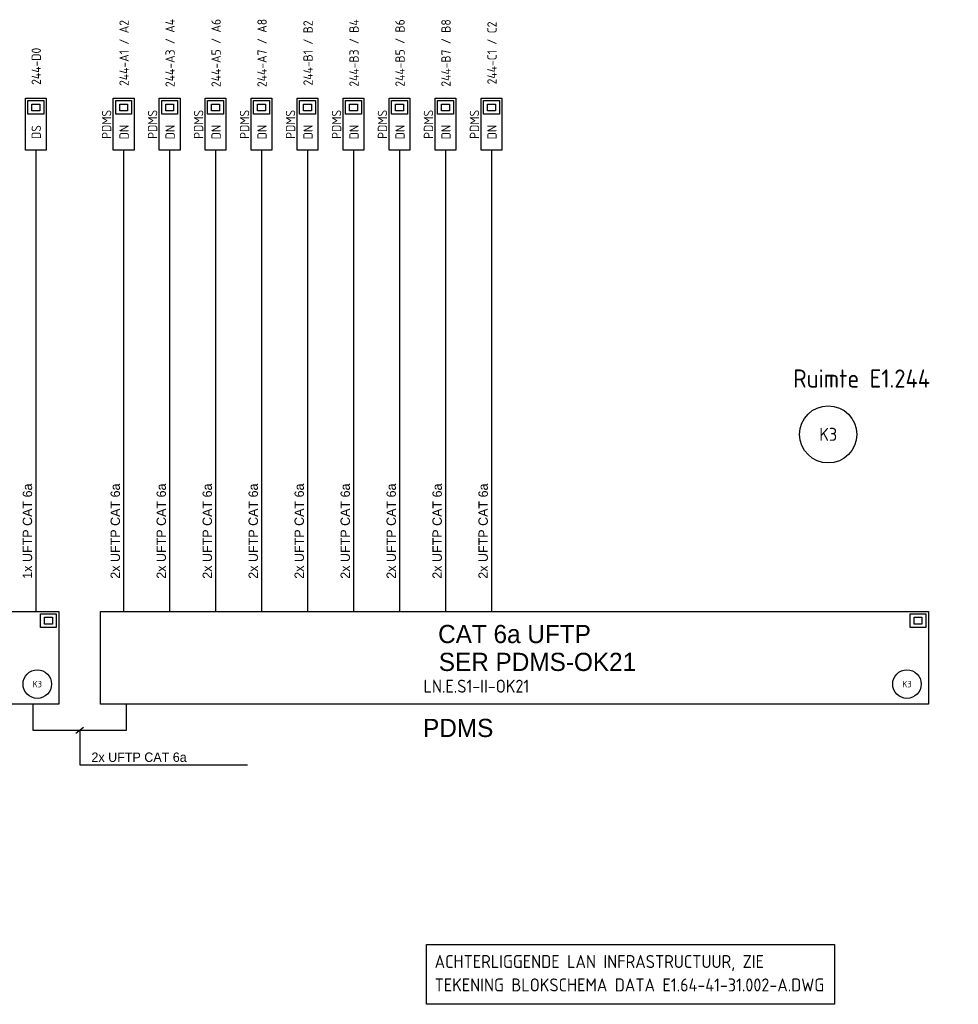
# Model space of a CAD drawing. Header units: millimetres. Extents: x 39 to 764, y 20 to 461.
# Tile 5 of 6: x 583 to 764, y 95 to 285. Entities that reach past the tile are written whole.
import ezdxf
from ezdxf.enums import TextEntityAlignment as Align

# ---------------------------------------------------------------- set-up
doc = ezdxf.new("R2010")
doc.units = ezdxf.units.MM
for name, color, linetype in [('00kad025', 2, 'Continuous'), ('AT$1A---_BIJSCHRIFT', 7, 'Continuous'), ('AT$1A---_TEKST', 2, 'Continuous'), ('E--L6100', 3, 'Continuous'), ('E--L6400', 3, 'Continuous'), ('EB6122--_ATTRIB', 2, 'Continuous'), ('EB6441--_ATTRIB', 2, 'Continuous'), ('EL6122--_AARD-NEN3134', 3, 'Continuous'), ('EL6441--_DN', 7, 'Continuous')]:
    doc.layers.add(name, color=color, linetype=linetype)
doc.styles.add('1_8', font='ISO.shx', dxfattribs={"height": 1.8})
doc.styles.add('2_5', font='iso.shx', dxfattribs={"height": 2.5})
doc.styles.add('GBB_ISOP', font='b-gbp3.shx')
doc.styles.add('NORATT', font='isocp.shx')
doc.styles.add('Normaal_staand', font='iso.shx')

# ---------------------------------------------------------------- blocks, each defined once
blk = doc.blocks.new('ES3134')
at = {"color": 0}
blk.add_circle((0, 0), 5.5, dxfattribs=at)
at = {"style": '1_8', "flags": 8}
blk.add_attdef('M_CODE', text='', height=1.8, dxfattribs=at).set_placement((0, 0), align=Align.MIDDLE_CENTER)
at = {"color": 0, "style": '2_5', "flags": 8}
blk.add_attdef('CODE', text='', height=2.5, dxfattribs=at).set_placement((0, 0), align=Align.MIDDLE)
blk = doc.blocks.new('DATA-LS3')
at = {"layer": 'E--L6400', "color": 2, "linetype": 'Continuous'}
blk.add_line((3.1, 0), (0, 0), dxfattribs=at)
for points in [[(13.1, -2), (3.1, -2), (3.1, 2), (13.1, 2)], [(12.63, 1.53), (12.63, -1.54), (10.01, -1.54), (10.01, 1.53)], [(11.98, 0.76), (11.98, -0.77), (10.67, -0.77), (10.67, 0.76)]]:
    blk.add_lwpolyline(points, close=True, dxfattribs=at)
at = {"style": 'NORATT'}
for tag, flags, p in [('CODE', 9, (8.06, 6.75)), ('M_CODE', 8, (8.06, 3.75))]:
    blk.add_attdef(tag, text='', height=1.8, dxfattribs=dict(at, flags=flags)).set_placement(p, align=Align.MIDDLE_CENTER)
for tag, flags, p in [('PANEEL', 9, (0, 3)), ('GRP', 8, (0, -5)), ('RUIMTE', 9, (0, -7.5))]:
    blk.add_attdef(tag, text='', height=1.8, dxfattribs=dict(at, flags=flags)).set_placement(p, align=Align.MIDDLE_LEFT)
at = {"color": 1, "style": 'NORATT'}
blk.add_attdef('DATACODE', text='', height=1.8, dxfattribs=at).set_placement((8.06, 3.75), align=Align.MIDDLE_CENTER)
blk.add_attdef('DATA-TST', text='', height=1.8, dxfattribs=at).set_placement((4.62, 0), align=Align.MIDDLE_LEFT)

msp = doc.modelspace()

# ---------------------------------------------------------------- linework, layer by layer
at = {"color": 1}
msp.add_line((593.77, 147.44), (595.28, 148.58), dxfattribs=at)
at = {"color": 3}
for points in [[(431.24, 170.85), (590.5, 170.85), (590.5, 153.01), (431.24, 153.01)], [(598.55, 170.85), (757.81, 170.85), (757.81, 153.01), (598.55, 153.01)]]:
    msp.add_lwpolyline(points, close=True, dxfattribs=at)
at = {"color": 1}
for points in [[(585.5, 153.01), (585.5, 148.01), (603.55, 148.01), (603.55, 153.01)], [(594.53, 148.01), (594.53, 141.38), (626.8, 141.38)]]:
    msp.add_lwpolyline(points, dxfattribs=at)
at = {"layer": '00kad025'}
msp.add_lwpolyline([(661.27, 106.76), (739.76, 106.76), (739.76, 95.28), (661.27, 95.28)], close=True, dxfattribs=at)
at = {"layer": 'E--L6100', "color": 1}
for points in [[(586.07, 256.5), (586.07, 170.85)], [(602.98, 256.5), (602.98, 170.85)], [(611.83, 256.5), (611.83, 170.85)], [(620.67, 256.5), (620.67, 170.85)], [(629.52, 256.5), (629.52, 170.85)], [(638.37, 256.5), (638.37, 170.85)], [(647.22, 256.5), (647.22, 170.85)], [(656.06, 256.5), (656.06, 170.85)], [(664.91, 256.5), (664.91, 170.85)], [(673.76, 256.5), (673.76, 170.85)]]:
    msp.add_lwpolyline(points, dxfattribs=at)
at = {"layer": 'E--L6400', "color": 2, "linetype": 'Continuous'}
for points in [[(586.97, 170.38), (590.03, 170.38), (590.03, 167.76), (586.97, 167.76)], [(587.74, 169.73), (589.27, 169.73), (589.27, 168.42), (587.74, 168.42)], [(754.28, 170.38), (757.34, 170.38), (757.34, 167.76), (754.28, 167.76)], [(755.05, 169.73), (756.58, 169.73), (756.58, 168.42), (755.05, 168.42)]]:
    msp.add_lwpolyline(points, close=True, dxfattribs=at)

# ---------------------------------------------------------------- block references
at = {"layer": 'EL6122--_AARD-NEN3134'}
ref = msp.add_blockref('ES3134', (738.54, 204.93), dxfattribs=at)
ref.add_attrib('CODE', 'K3', dxfattribs={"layer": 'EB6122--_ATTRIB', "color": 2, "height": 2.5, "style": 'NORATT', "flags": 8}).set_placement((738.54, 204.93), align=Align.MIDDLE)
ref = msp.add_blockref('ES3134', (586.37, 156.88), dxfattribs=dict(at, xscale=0.5, yscale=0.5, zscale=0.5))
ref.add_attrib('CODE', 'K3', dxfattribs={"layer": 'EB6122--_ATTRIB', "color": 2, "height": 1.25, "style": 'NORATT', "flags": 8}).set_placement((586.37, 156.88), align=Align.MIDDLE)
ref = msp.add_blockref('ES3134', (753.69, 156.88), dxfattribs=dict(at, xscale=0.5, yscale=0.5, zscale=0.5))
ref.add_attrib('CODE', 'K3', dxfattribs={"layer": 'EB6122--_ATTRIB', "color": 2, "height": 1.25, "style": 'NORATT', "flags": 8}).set_placement((753.69, 156.88), align=Align.MIDDLE)
at = {"layer": 'EL6441--_DN'}
ref = msp.add_blockref('DATA-LS3', (602.98, 256.5), dxfattribs=dict(at, rotation=90))
ref.add_attrib('DATACODE', '244-A1 / A2', dxfattribs={"layer": 'EB6441--_ATTRIB', "color": 1, "height": 1.8, "rotation": 90, "style": 'NORATT', "oblique": 360}).set_placement((603.07, 278.3), align=Align.MIDDLE_CENTER)
ref.add_attrib('DATA-TST', 'DN', dxfattribs={"layer": 'EB6441--_ATTRIB', "color": 1, "height": 1.8, "rotation": 90, "style": 'NORATT', "oblique": 360}).set_placement((603.07, 263.08), align=Align.MIDDLE_CENTER)
ref.add_attrib('M_CODE', 'PDMS', dxfattribs={"layer": 'EB6441--_ATTRIB', "color": 1, "height": 1.8, "rotation": 90, "style": 'NORATT', "flags": 8}).set_placement((599.7, 264.56), align=Align.MIDDLE_CENTER)
ref = msp.add_blockref('DATA-LS3', (611.83, 256.5), dxfattribs=dict(at, rotation=90))
ref.add_attrib('DATACODE', '244-A3 / A4', dxfattribs={"layer": 'EB6441--_ATTRIB', "color": 1, "height": 1.8, "rotation": 90, "style": 'NORATT', "oblique": 360}).set_placement((611.92, 278.3), align=Align.MIDDLE_CENTER)
ref.add_attrib('DATA-TST', 'DN', dxfattribs={"layer": 'EB6441--_ATTRIB', "color": 1, "height": 1.8, "rotation": 90, "style": 'NORATT', "oblique": 360}).set_placement((611.92, 263.08), align=Align.MIDDLE_CENTER)
ref.add_attrib('M_CODE', 'PDMS', dxfattribs={"layer": 'EB6441--_ATTRIB', "color": 1, "height": 1.8, "rotation": 90, "style": 'NORATT', "flags": 8}).set_placement((608.55, 264.56), align=Align.MIDDLE_CENTER)
ref = msp.add_blockref('DATA-LS3', (620.67, 256.5), dxfattribs=dict(at, rotation=90))
ref.add_attrib('DATACODE', '244-A5 / A6', dxfattribs={"layer": 'EB6441--_ATTRIB', "color": 1, "height": 1.8, "rotation": 90, "style": 'NORATT', "oblique": 360}).set_placement((620.77, 278.3), align=Align.MIDDLE_CENTER)
ref.add_attrib('DATA-TST', 'DN', dxfattribs={"layer": 'EB6441--_ATTRIB', "color": 1, "height": 1.8, "rotation": 90, "style": 'NORATT', "oblique": 360}).set_placement((620.77, 263.08), align=Align.MIDDLE_CENTER)
ref.add_attrib('M_CODE', 'PDMS', dxfattribs={"layer": 'EB6441--_ATTRIB', "color": 1, "height": 1.8, "rotation": 90, "style": 'NORATT', "flags": 8}).set_placement((617.4, 264.56), align=Align.MIDDLE_CENTER)
ref = msp.add_blockref('DATA-LS3', (629.52, 256.5), dxfattribs=dict(at, rotation=90))
ref.add_attrib('DATACODE', '244-A7 / A8', dxfattribs={"layer": 'EB6441--_ATTRIB', "color": 1, "height": 1.8, "rotation": 90, "style": 'NORATT', "oblique": 360}).set_placement((629.61, 278.3), align=Align.MIDDLE_CENTER)
ref.add_attrib('DATA-TST', 'DN', dxfattribs={"layer": 'EB6441--_ATTRIB', "color": 1, "height": 1.8, "rotation": 90, "style": 'NORATT', "oblique": 360}).set_placement((629.61, 263.08), align=Align.MIDDLE_CENTER)
ref.add_attrib('M_CODE', 'PDMS', dxfattribs={"layer": 'EB6441--_ATTRIB', "color": 1, "height": 1.8, "rotation": 90, "style": 'NORATT', "flags": 8}).set_placement((626.24, 264.56), align=Align.MIDDLE_CENTER)
ref = msp.add_blockref('DATA-LS3', (638.37, 256.5), dxfattribs=dict(at, rotation=90))
ref.add_attrib('DATACODE', '244-B1 / B2', dxfattribs={"layer": 'EB6441--_ATTRIB', "color": 1, "height": 1.8, "rotation": 90, "style": 'NORATT', "oblique": 360}).set_placement((638.46, 278.3), align=Align.MIDDLE_CENTER)
ref.add_attrib('DATA-TST', 'DN', dxfattribs={"layer": 'EB6441--_ATTRIB', "color": 1, "height": 1.8, "rotation": 90, "style": 'NORATT', "oblique": 360}).set_placement((638.46, 263.08), align=Align.MIDDLE_CENTER)
ref.add_attrib('M_CODE', 'PDMS', dxfattribs={"layer": 'EB6441--_ATTRIB', "color": 1, "height": 1.8, "rotation": 90, "style": 'NORATT', "flags": 8}).set_placement((635.09, 264.56), align=Align.MIDDLE_CENTER)
ref = msp.add_blockref('DATA-LS3', (647.22, 256.5), dxfattribs=dict(at, rotation=90))
ref.add_attrib('DATACODE', '244-B3 / B4', dxfattribs={"layer": 'EB6441--_ATTRIB', "color": 1, "height": 1.8, "rotation": 90, "style": 'NORATT', "oblique": 360}).set_placement((647.31, 278.3), align=Align.MIDDLE_CENTER)
ref.add_attrib('DATA-TST', 'DN', dxfattribs={"layer": 'EB6441--_ATTRIB', "color": 1, "height": 1.8, "rotation": 90, "style": 'NORATT', "oblique": 360}).set_placement((647.31, 263.08), align=Align.MIDDLE_CENTER)
ref.add_attrib('M_CODE', 'PDMS', dxfattribs={"layer": 'EB6441--_ATTRIB', "color": 1, "height": 1.8, "rotation": 90, "style": 'NORATT', "flags": 8}).set_placement((643.94, 264.56), align=Align.MIDDLE_CENTER)
ref = msp.add_blockref('DATA-LS3', (656.06, 256.5), dxfattribs=dict(at, rotation=90))
ref.add_attrib('DATACODE', '244-B5 / B6', dxfattribs={"layer": 'EB6441--_ATTRIB', "color": 1, "height": 1.8, "rotation": 90, "style": 'NORATT', "oblique": 360}).set_placement((656.16, 278.3), align=Align.MIDDLE_CENTER)
ref.add_attrib('DATA-TST', 'DN', dxfattribs={"layer": 'EB6441--_ATTRIB', "color": 1, "height": 1.8, "rotation": 90, "style": 'NORATT', "oblique": 360}).set_placement((656.16, 263.08), align=Align.MIDDLE_CENTER)
ref.add_attrib('M_CODE', 'PDMS', dxfattribs={"layer": 'EB6441--_ATTRIB', "color": 1, "height": 1.8, "rotation": 90, "style": 'NORATT', "flags": 8}).set_placement((652.78, 264.56), align=Align.MIDDLE_CENTER)
ref = msp.add_blockref('DATA-LS3', (664.91, 256.5), dxfattribs=dict(at, rotation=90))
ref.add_attrib('DATACODE', '244-B7 / B8', dxfattribs={"layer": 'EB6441--_ATTRIB', "color": 1, "height": 1.8, "rotation": 90, "style": 'NORATT', "oblique": 360}).set_placement((665, 278.3), align=Align.MIDDLE_CENTER)
ref.add_attrib('DATA-TST', 'DN', dxfattribs={"layer": 'EB6441--_ATTRIB', "color": 1, "height": 1.8, "rotation": 90, "style": 'NORATT', "oblique": 360}).set_placement((665, 263.08), align=Align.MIDDLE_CENTER)
ref.add_attrib('M_CODE', 'PDMS', dxfattribs={"layer": 'EB6441--_ATTRIB', "color": 1, "height": 1.8, "rotation": 90, "style": 'NORATT', "flags": 8}).set_placement((661.63, 264.56), align=Align.MIDDLE_CENTER)
ref = msp.add_blockref('DATA-LS3', (673.76, 256.5), dxfattribs=dict(at, rotation=90))
ref.add_attrib('DATACODE', '244-C1 / C2', dxfattribs={"layer": 'EB6441--_ATTRIB', "color": 1, "height": 1.8, "rotation": 90, "style": 'NORATT', "oblique": 360}).set_placement((673.85, 278.3), align=Align.MIDDLE_CENTER)
ref.add_attrib('DATA-TST', 'DN', dxfattribs={"layer": 'EB6441--_ATTRIB', "color": 1, "height": 1.8, "rotation": 90, "style": 'NORATT', "oblique": 360}).set_placement((673.85, 263.08), align=Align.MIDDLE_CENTER)
ref.add_attrib('M_CODE', 'PDMS', dxfattribs={"layer": 'EB6441--_ATTRIB', "color": 1, "height": 1.8, "rotation": 90, "style": 'NORATT', "flags": 8}).set_placement((670.48, 264.56), align=Align.MIDDLE_CENTER)
ref = msp.add_blockref('DATA-LS3', (586.07, 256.5), dxfattribs=dict(at, rotation=90))
ref.add_attrib('DATACODE', '244-D0', dxfattribs={"layer": 'EB6441--_ATTRIB', "color": 1, "height": 1.8, "rotation": 90, "style": 'NORATT'}).set_placement((586.17, 275.73), align=Align.MIDDLE_CENTER)
ref.add_attrib('DATA-TST', 'DS', dxfattribs={"layer": 'EB6441--_ATTRIB', "color": 1, "height": 1.8, "rotation": 90, "style": 'NORATT'}).set_placement((586.17, 263.08), align=Align.MIDDLE_CENTER)

# ---------------------------------------------------------------- texts
at = {"layer": '00kad025', "color": 2, "style": 'Normaal_staand'}
for s, p in [('ACHTERLIGGENDE LAN INFRASTRUCTUUR, ZIE', (662.81, 101.51)), ('TEKENING BLOKSCHEMA DATA E1.64-41-31.002-A.DWG', (662.81, 97.01))]:
    msp.add_text(s, height=2.5, dxfattribs=at).set_placement(p, align=Align.BOTTOM_LEFT)
at = {"layer": 'AT$1A---_BIJSCHRIFT', "color": 2, "style": 'Normaal_staand'}
msp.add_text('Ruimte E1.244', height=3.5, dxfattribs=at).set_placement((731.79, 215.67), align=Align.MIDDLE_LEFT)
msp.add_text('LN.E.S1-II-OK21', height=2.5, dxfattribs=at).set_placement((660.68, 154.48), align=Align.BOTTOM_LEFT)
at = {"layer": 'AT$1A---_TEKST', "style": 'GBB_ISOP'}
for s, p in [('1x UFTP CAT 6a', (585.91, 177.15)), ('2x UFTP CAT 6a', (602.81, 177.15)), ('2x UFTP CAT 6a', (611.66, 177.15)), ('2x UFTP CAT 6a', (620.51, 177.15)), ('2x UFTP CAT 6a', (629.35, 177.15)), ('2x UFTP CAT 6a', (638.2, 177.15)), ('2x UFTP CAT 6a', (647.05, 177.15)), ('2x UFTP CAT 6a', (655.9, 177.15)), ('2x UFTP CAT 6a', (664.74, 177.15)), ('2x UFTP CAT 6a', (673.59, 177.15))]:
    msp.add_text(s, height=1.8, rotation=90, dxfattribs=at).set_placement(p, align=Align.BOTTOM_LEFT)
at = {"layer": 'AT$1A---_TEKST', "color": 3, "style": 'GBB_ISOP'}
for s, p in [('CAT 6a UFTP', (678.18, 166.52)), ('SER PDMS-OK21', (682.6, 161.16)), ('PDMS', (667.35, 148.45))]:
    msp.add_text(s, height=3.5, dxfattribs=at).set_placement(p, align=Align.MIDDLE)
at = {"layer": 'AT$1A---_TEKST', "style": 'GBB_ISOP'}
msp.add_text('2x UFTP CAT 6a', height=1.8, dxfattribs=at).set_placement((596.79, 141.38), align=Align.BOTTOM_LEFT)

doc.saveas('drawing.dxf')
